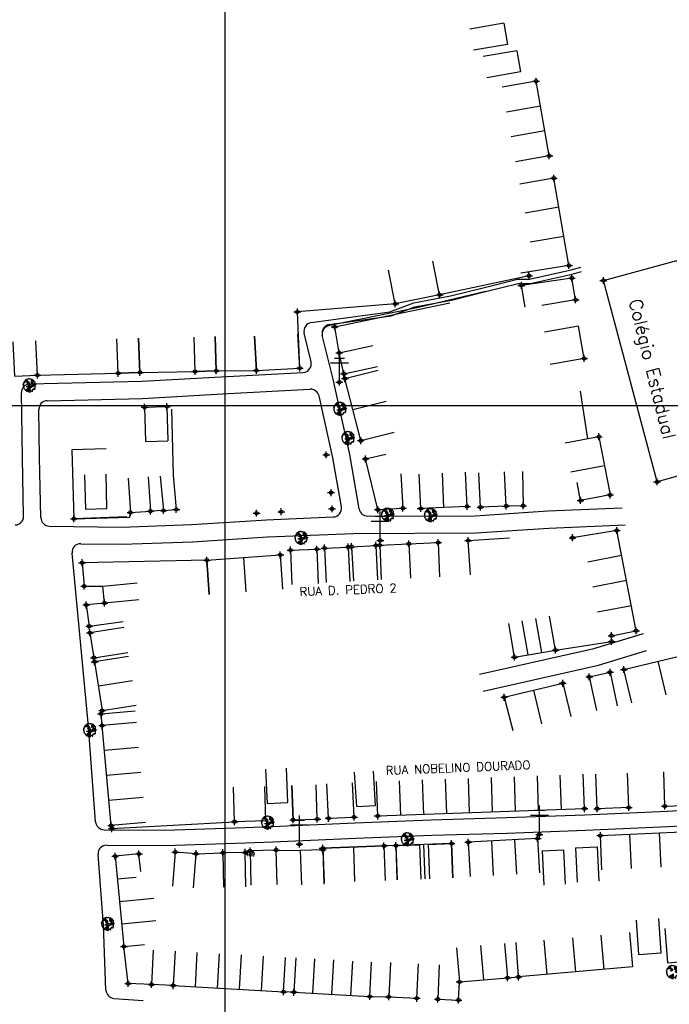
# Model space of a CAD drawing. Extents: x 539028 to 544996, y 8596245 to 8601028.
# Tile 11 of 43: x 541398 to 541549, y 8598224 to 8598453. Entities that reach past the tile are written whole.
import ezdxf
from ezdxf.enums import TextEntityAlignment as Align
from ezdxf.lldxf.tags import DXFTag

# ---------------------------------------------------------------- set-up
doc = ezdxf.new("R2010")
doc.units = 0
doc.header["$MEASUREMENT"] = 0
doc.header["$PDMODE"] = 34
doc.header["$PDSIZE"] = 0.8
for name, color, linetype in [('ALVENARIA', 7, 'Continuous'), ('ARVORE', 100, 'Continuous'), ('CASA', 2, 'Continuous'), ('CERCA', 9, 'CERCA_LINE'), ('ESTRADA_BARRO', 7, 'DASHED'), ('MALHA', 9, 'Continuous'), ('POSTE', 7, 'Continuous'), ('TEXTO', 2, 'Continuous'), ('TXT_NRUA', 2, 'Continuous')]:
    doc.layers.add(name, color=color, linetype=linetype)
doc.styles.add('GEOSIS', font='ROMANS.SHX')
doc.styles.get("Standard").update_dxf_attribs({"font": 'romans.shx'})
doc.linetypes.add('CERCA_LINE', pattern='A,0.5,-0.2,["X",Standard,S=0.1,R=0,X=-0.1,Y=-0.05],-0.25', length=0.95)
tags = doc.linetypes.add('DASHED', pattern=[0.75, 0.5, -0.25]).pattern_tags.tags
tags[6:7] = [DXFTag(74, 4), DXFTag(75, 0), DXFTag(340, '0'), DXFTag(46, 1.0), DXFTag(50, 0.0), DXFTag(44, 0.0), DXFTag(45, 0.0)]
tags[4:5] = [DXFTag(74, 4), DXFTag(75, 0), DXFTag(340, '0'), DXFTag(46, 1.0), DXFTag(50, 0.0), DXFTag(44, 0.0), DXFTag(45, 0.0)]

# ---------------------------------------------------------------- blocks, each defined once
blk = doc.blocks.new('C')
at = {"layer": 'CASA'}
blk.add_lwpolyline([(0, 0), (0, 8)], dxfattribs=at)
blk = doc.blocks.new('A$C51AD7E87')
at = {"layer": 'CASA'}
for points in [[(0, 8), (5, 8)], [(0, 8), (0, 0)], [(5, 8), (5, 0)]]:
    blk.add_lwpolyline(points, dxfattribs=at)
blk = doc.blocks.new('A$C094F77C8')
at = {"layer": 'POSTE'}
for p, q in [((1.17, 7), (4.08, 7)), ((2.62, 0), (2.62, 8.4)), ((0, 5.6), (5.25, 5.6))]:
    blk.add_line(p, q, dxfattribs=at)
blk = doc.blocks.new('A$C34DC2D19')
at = {"layer": 'POSTE', "xscale": 0.8, "yscale": 0.8, "zscale": 0.8}
blk.add_blockref('A$C094F77C8', (0, 0, 340.37), dxfattribs=at)
blk = doc.blocks.new('ARVORE6')
for points in [[(-1.78, 2.18), (-1.87, 2.12), (-1.86, 2.06), (-1.96, 2), (-2.05, 1.97), (-2.08, 1.89), (-2.06, 1.79), (-2.1, 1.68), (-2.19, 1.63), (-2.27, 1.6), (-2.33, 1.57), (-2.45, 1.36), (-2.33, 1.3), (-2.23, 1.35), (-2.22, 1.26), (-2.33, 1.2), (-2.41, 1.18), (-2.5, 1.15), (-2.45, 1.07), (-2.41, 1.02), (-2.44, 0.93), (-2.62, 0.85), (-2.67, 0.79), (-2.68, 0.7), (-2.63, 0.68), (-2.63, 0.68), (-2.72, 0.62), (-2.77, 0.64), (-2.8, 0.64), (-2.76, 0.56), (-2.6, 0.57), (-2.52, 0.53), (-2.52, 0.45), (-2.55, 0.3), (-2.67, 0.25), (-2.67, 0.14), (-2.62, 0.04), (-2.54, -0.02), (-2.64, -0.1), (-2.71, -0.18), (-2.55, -0.26), (-2.51, -0.35), (-2.52, -0.52), (-2.56, -0.64), (-2.47, -0.83), (-2.4, -0.89), (-2.4, -0.98), (-2.37, -1.12), (-2.27, -1.33), (-2.13, -1.49), (-2.01, -1.61), (-1.91, -1.6), (-1.82, -1.73), (-1.82, -1.97), (-1.67, -2.08), (-1.49, -2.07), (-1.39, -2.11), (-1.32, -2.23), (-1.16, -2.42), (-0.93, -2.41), (-0.86, -2.4), (-0.72, -2.42), (-0.63, -2.56), (-0.57, -2.61), (-0.47, -2.6), (-0.42, -2.64), (-0.31, -2.66), (-0.21, -2.67), (-0.05, -2.69), (0.08, -2.72), (0.33, -2.98), (0.41, -2.85), (0.29, -2.74), (0.37, -2.7), (0.37, -2.57), (0.35, -2.45), (0.49, -2.41), (0.48, -2.27), (0.55, -2.2), (0.71, -2.27), (0.86, -2.29), (0.93, -2.24), (1.05, -2.42), (1.2, -2.34), (1.2, -2.58), (1.34, -2.57), (1.43, -2.44), (1.51, -2.34), (1.36, -2.24), (1.43, -2.14), (1.39, -2.09), (1.47, -2.01), (1.5, -1.96), (1.43, -1.84), (1.5, -1.8), (1.6, -1.74), (1.69, -1.67), (1.78, -1.64), (1.8, -1.74), (1.86, -1.66), (1.81, -1.55), (1.82, -1.42), (1.99, -1.37), (2.13, -1.42), (2.06, -1.53), (2.22, -1.64), (2.33, -1.61), (2.46, -1.55), (2.59, -1.56), (2.55, -1.46), (2.48, -1.32), (2.56, -1.2), (2.63, -1.06), (2.62, -0.92), (2.62, -0.78), (2.67, -0.66), (2.68, -0.46), (2.57, -0.39), (2.51, -0.26), (2.59, -0.13), (2.7, -0.02), (2.83, 0.11), (2.96, 0.28), (2.92, 0.43), (2.91, 0.44), (2.81, 0.32), (2.7, 0.39), (2.73, 0.48), (2.68, 0.53), (2.6, 0.48), (2.4, 0.45), (2.42, 0.58), (2.5, 0.64), (2.48, 0.76), (2.34, 0.89), (2.54, 0.99), (2.59, 1.1), (2.57, 1.23), (2.55, 1.36), (2.62, 1.47), (2.63, 1.57), (2.5, 1.63), (2.35, 1.59), (2.24, 1.71), (2.23, 1.89), (2.21, 1.98), (2.15, 2.13), (1.92, 2.14), (1.79, 2.22), (1.77, 2.29), (1.73, 2.39), (1.69, 2.5), (1.51, 2.62), (1.35, 2.59), (1.28, 2.53), (1.19, 2.58), (1.11, 2.69), (0.99, 2.74), (0.84, 2.66), (0.73, 2.81), (0.32, 2.98), (0.23, 2.85), (0.07, 2.78), (-0.06, 2.82), (-0.27, 2.96), (-0.48, 3), (-0.62, 2.87), (-0.7, 2.78), (-0.82, 2.74), (-0.98, 2.81), (-1.11, 2.78), (-1.2, 2.57), (-1.42, 2.56), (-1.58, 2.52), (-1.57, 2.41), (-1.77, 2.34), (-1.73, 2.23), (-1.75, 2.2)], [(-0.88, 2.44), (-0.95, 2.35), (-0.87, 2.29), (-0.92, 2.24), (-0.88, 2.15), (-0.78, 2.14), (-0.74, 2.15), (-0.67, 2.08), (-0.7, 2.02), (-0.8, 1.98), (-0.92, 1.89), (-0.95, 1.77), (-0.81, 1.75), (-0.7, 1.77), (-0.59, 1.82), (-0.46, 1.77), (-0.51, 1.71), (-0.49, 1.63), (-0.34, 1.66), (-0.27, 1.68), (-0.09, 1.52), (-0.27, 1.42), (-0.32, 1.37), (-0.18, 1.25), (0, 1.26), (0.14, 1.15), (0.04, 1.02), (-0.03, 0.86), (-0.02, 0.8), (-0.17, 0.76), (-0.27, 0.72), (-0.29, 0.58), (-0.48, 0.53), (-0.51, 0.64), (-0.48, 0.74), (-0.6, 0.74), (-0.74, 0.68), (-0.83, 0.62), (-0.91, 0.65), (-0.75, 0.84), (-0.75, 0.9), (-0.78, 0.97), (-0.71, 1.09), (-0.8, 1.19), (-0.68, 1.38), (-0.8, 1.61), (-0.8, 1.69), (-0.88, 1.7), (-0.97, 1.64), (-1.06, 1.59), (-1.12, 1.63), (-1.14, 1.67), (-1.32, 1.64), (-1.38, 1.57), (-1.51, 1.46), (-1.51, 1.46), (-1.56, 1.55), (-1.56, 1.63), (-1.61, 1.7), (-1.56, 1.82), (-1.53, 1.91), (-1.43, 1.98), (-1.4, 2.07), (-1.26, 2.08), (-1.21, 2.2), (-1.1, 2.21), (-0.99, 2.32), (-0.95, 2.39)], [(-0.91, 1.69), (-1.13, 1.76), (-1.24, 2.14), (-1.27, 2.14), (-1.18, 1.78), (-1.57, 1.66), (-1.57, 1.63), (-1.12, 1.73), (-0.99, 1.67)], [(-1.27, 1.75), (-1.25, 1.72), (-1.3, 1.74)], [(-1.06, 1.74), (-1.06, 1.72), (-1.01, 1.73)], [(0, 0.91), (-0.4, 1.34), (-0.4, 1.68), (-0.44, 1.68), (-0.45, 1.4), (-0.8, 1.64), (-0.81, 1.61), (-0.48, 1.35), (-0.18, 0.98), (-0.75, 0.89), (-0.75, 0.86), (-0.15, 0.91), (-0.07, 0.81)], [(-0.49, 0.94), (-0.49, 0.89), (-0.53, 0.92)], [(-0.51, 1.38), (-0.49, 1.43)], [(-0.35, 1.21), (-0.32, 1.26), (-0.39, 1.24)], [(-0.22, 1), (-0.25, 0.91), (-0.29, 0.97), (-0.29, 0.92)], [(-0.23, 1.06), (-0.18, 1.12), (-0.27, 1.1)], [(-0.09, 0.88), (-0.05, 0.95), (-0.13, 0.9), (-0.09, 0.99)], [(1.21, 2.06), (1.32, 1.92), (1.4, 1.99), (1.43, 2.02), (1.55, 2.02), (1.51, 1.88), (1.59, 1.85), (1.69, 1.84), (1.75, 1.77), (1.61, 1.68), (1.7, 1.6), (1.85, 1.57), (1.72, 1.47), (1.62, 1.45), (1.48, 1.42), (1.48, 1.18), (1.36, 1.16), (1.19, 1.3), (1.2, 1.31), (1.09, 1.3), (1.07, 1.23), (0.97, 1.25), (0.92, 1.33), (1.11, 1.55), (1.06, 1.66), (1.03, 1.75), (0.96, 1.81), (0.99, 1.96), (0.83, 2.05), (0.94, 2.19), (0.97, 2.22), (1.05, 2.28), (1.1, 2.22), (1.25, 2.06), (1.28, 2.03)], [(1.17, 1.62), (1.07, 1.45), (1.49, 1.26), (1.49, 1.24), (1.03, 1.41), (0.94, 1.3)], [(1.07, 1.61), (1.51, 1.9), (1.55, 1.88), (1.16, 1.57)], [(1.11, 1.63), (1.17, 1.6), (1.14, 1.67), (1.22, 1.64), (1.22, 1.69)], [(1.17, 1.41), (1.13, 1.38), (1.18, 1.41), (1.18, 1.35)], [(1.35, 0.46), (1.31, 0.36), (1.17, 0.31), (1.19, 0.12), (1.23, 0.12), (1.35, 0.12), (1.61, 0.22), (1.69, 0.16), (1.65, 0.07), (1.7, -0.02), (1.84, -0.09), (1.93, -0.07), (2.01, -0.17), (2.19, -0.18), (2.26, -0.21), (2.39, -0.13), (2.33, 0.05), (2.47, 0.12), (2.51, 0.31), (2.33, 0.5), (2.42, 0.64), (2.36, 0.77), (2.27, 0.83), (2.12, 0.82), (2.02, 0.94), (1.83, 0.86), (1.8, 0.82), (1.62, 0.74), (1.48, 0.64), (1.48, 0.48), (1.33, 0.48), (1.32, 0.31)], [(1.34, 1.8), (1.41, 1.76), (1.41, 1.82)], [(1.38, 0.16), (1.81, 0.34), (1.96, 0.66), (1.97, 0.94), (1.97, 0.62), (1.88, 0.35), (2.44, 0.3), (1.88, 0.29), (1.7, 0.18)], [(1.47, 0.19), (1.51, 0.17), (1.52, 0.22), (1.55, 0.21), (1.61, 0.25), (1.71, 0.21)], [(1.78, 0.32), (1.84, 0.28), (1.77, 0.29)], [(1.88, 0.47), (1.93, 0.45), (1.88, 0.43), (1.91, 0.4), (1.85, 0.38)], [(1.98, 0.34), (1.98, 0.28), (2.02, 0.34)], [(0.19, -1.76), (0.02, -1.82), (0.05, -1.9), (0, -1.95), (-0.03, -1.97), (-0.07, -2.06), (-0.05, -2.11), (-0.03, -2.18), (-0.17, -2.19), (-0.25, -2.1), (-0.38, -2.11), (-0.49, -2.16), (-0.53, -2.05), (-0.56, -2.02), (-0.66, -1.97), (-0.77, -2.06), (-0.84, -2.13), (-1.03, -2.13), (-1.06, -2.11), (-1.07, -2.02), (-1.11, -1.99), (-1.25, -1.88), (-1.09, -1.77), (-1, -1.63), (-1.02, -1.52), (-0.91, -1.45), (-0.76, -1.31), (-0.7, -1.28), (-0.54, -1.31), (-0.45, -1.44), (-0.34, -1.39), (-0.2, -1.28), (0, -1.15), (-0.09, -0.96), (0.07, -0.87), (0.11, -0.89), (0.41, -1.08), (0.32, -1.14), (0.26, -1.19), (0.28, -1.24), (0.43, -1.31), (0.32, -1.38), (0.37, -1.96), (0.39, -2), (0.31, -1.87), (0.43, -1.76), (0.43, -1.68), (0.36, -1.63), (0.21, -1.68), (0.12, -1.73)], [(-0.77, -1.87), (-1.1, -2.03), (-0.78, -1.91), (-0.7, -2.04), (-0.73, -1.88)], [(-0.19, -1.31), (-0.25, -1.56), (-0.84, -1.91), (-0.27, -1.66), (-0.33, -2.11), (-0.26, -2.1), (-0.05, -1.15)], [(-0.27, -1.58), (-0.28, -1.66), (-0.33, -1.61), (-0.35, -1.67), (-0.39, -1.65), (-0.41, -1.68)], [(-0.29, -1.96), (-0.24, -1.98), (-0.31, -2.01)], [(-0.27, -1.74), (-0.21, -1.78), (-0.29, -1.83)], [(-0.21, -1.55), (-0.16, -1.58), (-0.24, -1.57)], [(-0.18, -1.24), (-0.1, -1.25), (-0.18, -1.29), (-0.1, -1.33), (-0.18, -1.35), (-0.1, -1.41)]]:
    blk.add_lwpolyline(points)

msp = doc.modelspace()

# ---------------------------------------------------------------- linework, layer by layer
at = {"layer": 'ALVENARIA'}
for points, elevation in [([(541488.283, 8598330.91), (541495.102, 8598331.201)], 687.855), ([(541495.102, 8598331.201), (541495.443, 8598323.208)], 687.822)]:
    msp.add_lwpolyline(points, dxfattribs=dict(at, elevation=elevation))
msp.add_point((541495.102, 8598331.201, 687.822), dxfattribs=at)
msp.add_point((541495.102, 8598331.201, 687.822), dxfattribs=at)
at = {"layer": 'ARVORE'}
for p in [(541400.072, 8598367.564, 687.847), (541400.072, 8598367.564, 687.847), (541472.314, 8598362.115, 688.552), (541472.314, 8598362.115, 688.552), (541474.213, 8598355.317, 688.348), (541474.213, 8598355.317, 688.348), (541483.428, 8598337.486, 688.004), (541483.428, 8598337.486, 688.004), (541493.401, 8598337.367, 687.871), (541493.401, 8598337.367, 687.871), (541463.292, 8598332.068, 687.891), (541463.292, 8598332.068, 687.891), (541414.122, 8598287.349, 689.808), (541414.122, 8598287.349, 689.808), (541455.5, 8598265.829, 690.894), (541455.5, 8598265.829, 690.894), (541488.031, 8598261.934, 691.654), (541488.031, 8598261.934, 691.654), (541418.294, 8598242.243, 691.235)]:
    msp.add_point(p, dxfattribs=at)
at = {"layer": 'CASA'}
for p, q in [((541525.544, 8598395.681, 686.99), (541514.358, 8598393.869, 686.99)), ((541426.813, 8598362.719, 688.075), (541432.026, 8598362.847, 688.075)), ((541427.009, 8598354.722, 688.075), (541432.221, 8598354.849, 688.075)), ((541423.085, 8598304.69, 689.491), (541415.179, 8598303.463, 689.491)), ((541415.179, 8598303.463, 689.491), (541416.941, 8598292.112, 689.491)), ((541423.966, 8598299.014, 689.736), (541416.06, 8598297.788, 689.736)), ((541416.941, 8598292.112, 689.491), (541424.846, 8598293.339, 689.491)), ((541419.038, 8598265.334, 691.371), (541416.934, 8598288.614, 691.371)), ((541427.006, 8598266.054, 691.371), (541419.038, 8598265.334, 691.371)), ((541468.261, 8598260.061, 691.268), (541468.251, 8598259.709, 691.268)), ((541482.503, 8598260.595, 691.268), (541468.261, 8598260.061, 691.268)), ((541475.382, 8598260.328, 691.268), (541475.681, 8598252.334, 691.268)), ((541485.297, 8598260.675, 691.268), (541482.503, 8598260.595, 691.268)), ((541482.503, 8598260.595, 691.268), (541482.802, 8598252.6, 691.268)), ((541498.227, 8598261.17, 691.268), (541485.297, 8598260.675, 691.268)), ((541485.297, 8598260.675, 691.268), (541485.528, 8598252.679, 691.268)), ((541492.067, 8598252.928, 691.268), (541491.762, 8598260.922, 691.268)), ((541498.533, 8598253.175, 691.268), (541498.227, 8598261.17, 691.268)), ((541425.499, 8598258.748, 691.342), (541419.984, 8598258.193, 691.342)), ((541419.984, 8598258.193, 691.342), (541422.016, 8598237.211, 691.342)), ((541425.912, 8598254.647, 691.342), (541425.499, 8598258.748, 691.342)), ((541539.601, 8598240.424, 692.722), (541540.305, 8598232.455, 692.722)), ((541547.829, 8598241.386, 693.225), (541548.461, 8598233.411, 693.225)), ((541422.016, 8598237.211, 691.342), (541426.807, 8598237.641, 691.342)), ((541433.949, 8598236.093, 691.735), (541433.503, 8598228.105, 691.735)), ((541459.169, 8598226.673, 691.735), (541459.615, 8598234.66, 691.735)), ((541462, 8598234.545, 692.011), (541461.562, 8598226.557, 692.011)), ((541479.197, 8598225.59, 692.011), (541479.635, 8598233.578, 692.011)), ((541540.305, 8598232.455, 692.722), (541513.803, 8598230.115, 692.722)), ((541548.461, 8598233.411, 693.225), (541562, 8598234.484, 693.225)), ((541433.503, 8598228.105, 691.735), (541459.169, 8598226.673, 691.735)), ((541461.562, 8598226.557, 692.011), (541479.197, 8598225.59, 692.011))]:
    msp.add_line(p, q, dxfattribs=at)
for points, elevation in [([(541520.97, 8598421.201), (541517.887, 8598438.582)], 686.783), ([(541525.544, 8598395.681), (541522.022, 8598416.007)], 686.99), ([(541495.451, 8598388.854), (541493.864, 8598396.695)], 687.042), ([(541563.053, 8598350.08), (541546.04, 8598345.328), (541533.538, 8598392.21), (541550.63, 8598396.888), (541563.053, 8598350.08)], 687.455), ([(541485.134, 8598386.765), (541483.547, 8598394.606)], 687.042), ([(541526.214, 8598392.768), (541514.479, 8598391.058)], 686.958), ([(541527.082, 8598387.687), (541526.214, 8598392.768)], 687.016), ([(541515.347, 8598385.977), (541514.479, 8598391.058)], 686.958), ([(541495.451, 8598388.854), (541485.134, 8598386.765)], 687.042), ([(541527.082, 8598387.687), (541519.197, 8598386.339)], 687.016), ([(541462.899, 8598371.806), (541462.362, 8598384.875)], 688.09), ([(541527.753, 8598381.549), (541519.875, 8598380.157)], 687.465), ([(541529.075, 8598374.068), (541527.753, 8598381.549)], 687.465), ([(541443.259, 8598379.166), (541443.505, 8598371.17), (541438.562, 8598371.017), (541438.315, 8598379.014)], 688.03), ([(541438.562, 8598371.017), (541438.315, 8598379.014)], 687.989), ([(541443.505, 8598371.17), (541443.259, 8598379.166)], 687.989), ([(541452.382, 8598379.251), (541452.813, 8598371.262), (541462.899, 8598371.806), (541462.469, 8598379.795)], 688.17), ([(541452.813, 8598371.262), (541452.382, 8598379.251)], 688.09), ([(541396.172, 8598377.906), (541396.565, 8598369.916), (541401.89, 8598370.178), (541401.496, 8598378.168)], 687.909), ([(541425.406, 8598378.806), (541425.737, 8598370.813), (541420.678, 8598370.604), (541420.347, 8598378.597)], 687.884), ([(541420.678, 8598370.604), (541420.347, 8598378.597)], 687.842), ([(541425.737, 8598370.813), (541425.406, 8598378.806)], 687.842), ([(541472.095, 8598375.342), (541479.907, 8598377.062)], 688.021), ([(541473.162, 8598370.496), (541472.095, 8598375.342)], 688.182), ([(541473.162, 8598370.496), (541480.975, 8598372.217)], 688.182), ([(541529.075, 8598374.068), (541521.197, 8598372.675)], 687.465), ([(541420.678, 8598370.604), (541425.737, 8598370.813)], 687.842), ([(541438.562, 8598371.017), (541443.505, 8598371.17)], 687.989), ([(541452.813, 8598371.262), (541462.899, 8598371.806)], 688.09), ([(541473.42, 8598369.361), (541481.17, 8598371.347)], 688.347), ([(541477.12, 8598354.925), (541473.42, 8598369.361)], 688.445), ([(541475.27, 8598362.143), (541483.02, 8598364.129)], 688.445), ([(541426.813, 8598362.719), (541432.026, 8598362.847)], 688.075), ([(541426.813, 8598362.719), (541427.009, 8598354.722)], 688.075), ([(541432.026, 8598362.847), (541432.221, 8598354.849)], 688.075), ([(541477.12, 8598354.925), (541484.869, 8598356.911)], 688.445), ([(541532.501, 8598355.845), (541524.643, 8598354.344)], 687.646), ([(541532.501, 8598355.845), (541535.092, 8598342.288)], 687.646), ([(541478.21, 8598350.671), (541482.931, 8598351.787)], 687.911), ([(541481.08, 8598338.871), (541478.21, 8598350.671)], 687.911), ([(541433.437, 8598346.901), (541434.184, 8598338.936)], 687.986), ([(541486.434, 8598347.202), (541486.907, 8598339.216)], 687.911), ([(541491.055, 8598339.147), (541490.695, 8598347.139)], 687.814), ([(541496.446, 8598339.39), (541496.086, 8598347.382)], 687.912), ([(541501.838, 8598339.633), (541501.478, 8598347.625)], 687.912), ([(541504.962, 8598339.443), (541504.607, 8598347.435)], 688.083), ([(541510.936, 8598339.708), (541510.581, 8598347.7)], 688.083), ([(541533.796, 8598349.067), (541525.939, 8598347.565)], 687.646), ([(541422.997, 8598346.189), (541423.527, 8598338.207)], 688.367), ([(541427.628, 8598346.496), (541428.158, 8598338.514)], 688.367), ([(541430.463, 8598346.622), (541431.21, 8598338.657)], 687.986), ([(541535.092, 8598342.288), (541528.236, 8598341.004), (541527.456, 8598345.206)], 687.633), ([(541423.527, 8598338.207), (541428.158, 8598338.514)], 688.367), ([(541431.21, 8598338.657), (541434.184, 8598338.936)], 687.986), ([(541481.08, 8598338.871), (541486.907, 8598339.216)], 687.911), ([(541501.838, 8598339.633), (541491.055, 8598339.147)], 687.912), ([(541510.936, 8598339.708), (541504.962, 8598339.443)], 688.083), ([(541536.657, 8598334.022), (541526.357, 8598332.345)], 687.841), ([(541541.179, 8598310.679), (541536.657, 8598334.022)], 687.972), ([(541481.507, 8598330.586), (541488.283, 8598330.91)], 687.855), ([(541488.283, 8598330.91), (541488.665, 8598322.919)], 687.855), ([(541460.776, 8598329.463), (541466.915, 8598329.676)], 687.92), ([(541460.776, 8598329.463), (541461.053, 8598321.468)], 687.92), ([(541466.915, 8598329.676), (541467.192, 8598321.681)], 687.92), ([(541468.684, 8598329.922), (541474.176, 8598330.164)], 687.913), ([(541468.684, 8598329.922), (541469.036, 8598321.929)], 687.913), ([(541474.176, 8598330.164), (541474.528, 8598322.172)], 687.832), ([(541474.958, 8598330.252), (541480.616, 8598330.549)], 687.816), ([(541474.958, 8598330.252), (541475.377, 8598322.263)], 687.816), ([(541480.616, 8598330.549), (541481.034, 8598322.559)], 687.816), ([(541481.507, 8598330.586), (541481.889, 8598322.595)], 687.855), ([(541441.847, 8598319.145), (541441.291, 8598327.125), (541458.371, 8598328.316), (541458.927, 8598320.335)], 688.039), ([(541441.291, 8598327.125), (541458.371, 8598328.316)], 688.039), ([(541441.291, 8598327.125), (541441.847, 8598319.145)], 688.039), ([(541449.831, 8598327.72), (541450.387, 8598319.74)], 688.039), ([(541458.371, 8598328.316), (541458.927, 8598320.335)], 687.981), ([(541425.461, 8598317.914), (541417.498, 8598317.142), (541417.119, 8598321.053), (541425.082, 8598321.824)], 688.927), ([(541417.498, 8598317.142), (541413.249, 8598316.697), (541413.924, 8598311.746), (541421.851, 8598312.827)], 688.927), ([(541522.402, 8598306.179), (541521.034, 8598314.062)], 688.054), ([(541422.016, 8598311.454), (541414.111, 8598310.225), (541415.014, 8598304.416), (541422.919, 8598305.645)], 689.187), ([(541535.428, 8598309.536), (541541.179, 8598310.679)], 688.054), ([(541538.337, 8598301.68), (541570.281, 8598309.311)], 688.253), ([(541512.88, 8598304.527), (541522.402, 8598306.179)], 688.079), ([(541530.274, 8598299.969), (541535.091, 8598301.014)], 688.208), ([(541535.091, 8598301.014), (541536.786, 8598293.195)], 688.208), ([(541530.274, 8598299.969), (541531.969, 8598292.151)], 688.208), ([(541510.451, 8598295.205), (541524.093, 8598298.471)], 688.296), ([(541517.272, 8598296.838), (541519.134, 8598289.058)], 688.296), ([(541524.093, 8598298.471), (541525.955, 8598290.691)], 688.296), ([(541510.451, 8598295.205), (541512.46, 8598287.462)], 688.296), ([(541424.9, 8598289.347), (541416.934, 8598288.614), (541416.684, 8598291.328), (541424.651, 8598292.061)], 689.87), ([(541532.1, 8598269.276), (541531.809, 8598277.271)], 691.76), ([(541539.451, 8598269.544), (541539.16, 8598277.539)], 691.76), ([(541547.844, 8598269.88), (541547.579, 8598277.875)], 692.07), ([(541454.737, 8598274.471), (541454.981, 8598266.475), (541447.742, 8598266.253), (541447.497, 8598274.249)], 690.955), ([(541461.1, 8598274.676), (541461.367, 8598266.68), (541466.99, 8598266.868), (541466.723, 8598274.864)], 691.098), ([(541461.367, 8598266.68), (541461.1, 8598274.676)], 691.033), ([(541466.99, 8598266.868), (541466.723, 8598274.864)], 691.033), ([(541469.616, 8598267.04), (541469.223, 8598275.03)], 691.128), ([(541475.553, 8598267.332), (541475.16, 8598275.322)], 691.092), ([(541481.056, 8598267.577), (541529.159, 8598269.294)], 691.392), ([(541539.451, 8598269.544), (541532.1, 8598269.276)], 691.76), ([(541547.844, 8598269.88), (541560.987, 8598270.315)], 692.07), ([(541461.367, 8598266.68), (541466.99, 8598266.868)], 691.033), ([(541469.616, 8598267.04), (541475.553, 8598267.332)], 691.128), ([(541518.244, 8598262.333), (541502.121, 8598261.446)], 691.727), ([(541532.847, 8598263.005), (541553.505, 8598263.969)], 692.145), ([(541468.261, 8598260.061), (541482.503, 8598260.595)], 691.268), ([(541468.261, 8598260.061), (541468.56, 8598252.067)], 691.268), ([(541475.382, 8598260.328), (541475.681, 8598252.334)], 691.268), ([(541482.503, 8598260.595), (541482.802, 8598252.6)], 691.268), ([(541485.297, 8598260.675), (541490.763, 8598260.884)], 692.178), ([(541485.297, 8598260.675), (541485.602, 8598252.681)], 692.178), ([(541490.763, 8598260.884), (541491.068, 8598252.89)], 692.178), ([(541492.761, 8598260.961), (541498.227, 8598261.17)], 692.178), ([(541492.761, 8598260.961), (541493.067, 8598252.966)], 692.178), ([(541498.227, 8598261.17), (541498.533, 8598253.175)], 691.605), ([(541438.165, 8598250.831), (541438.791, 8598258.806), (541433.951, 8598259.186), (541433.325, 8598251.211)], 691.997), ([(541450.347, 8598251.094), (541450.227, 8598259.093), (541445.032, 8598259.016), (541445.151, 8598251.016)], 691.554), ([(541457.646, 8598251.654), (541457.417, 8598259.651), (541451.34, 8598259.477), (541451.569, 8598251.48)], 691.218), ([(541420.492, 8598252.947), (541424.846, 8598253.369)], 691.342), ([(541428.813, 8598236.343), (541428.447, 8598228.352), (541423.03, 8598228.6), (541422.016, 8598237.211)], 691.341), ([(541499.378, 8598236.923), (541500.076, 8598228.953)], 692.39), ([(541504.972, 8598237.413), (541505.67, 8598229.443)], 692.39), ([(541510.565, 8598237.903), (541511.263, 8598229.933), (541513.803, 8598230.115), (541513.23, 8598238.095)], 692.39), ([(541484.03, 8598233.489), (541483.603, 8598225.5), (541490.131, 8598225.152), (541490.558, 8598233.14)], 692.046), ([(541495.356, 8598232.94), (541495.03, 8598224.946), (541499.832, 8598224.751), (541500.076, 8598228.953)], 692.059), ([(541500.076, 8598228.953), (541511.263, 8598229.933)], 692.059), ([(541461.562, 8598226.557), (541459.169, 8598226.673)], 691.676), ([(541479.197, 8598225.59), (541483.603, 8598225.5)], 692.011)]:
    msp.add_lwpolyline(points, dxfattribs=dict(at, elevation=elevation))
for points in [[(541412.859, 8598346.99), (541413.045, 8598338.992), (541418.038, 8598339.108), (541417.852, 8598347.106)], [(541454.957, 8598278.48), (541455.297, 8598270.487), (541460.138, 8598270.693), (541459.798, 8598278.685)], [(541476.155, 8598269.763), (541475.673, 8598277.749)], [(541480.556, 8598270.029), (541480.074, 8598278.014)], [(541476.155, 8598269.763), (541480.556, 8598270.029)], [(541527.09, 8598260.137), (541532.085, 8598260.364)], [(541527.09, 8598260.137), (541527.454, 8598252.145)], [(541532.085, 8598260.364), (541532.449, 8598252.372)], [(541468.251, 8598259.709), (541463.004, 8598259.512), (541463.303, 8598251.518)], [(541468.251, 8598259.709), (541468.551, 8598251.714)], [(541519.298, 8598259.479), (541524.293, 8598259.706)], [(541519.298, 8598259.479), (541519.661, 8598251.487)], [(541524.293, 8598259.706), (541524.656, 8598251.714)], [(541541.169, 8598243.329), (541541.723, 8598235.348), (541547.02, 8598235.717), (541546.465, 8598243.697)]]:
    msp.add_lwpolyline(points, dxfattribs=at)
for p in [(541517.887, 8598438.582, 686.634), (541517.887, 8598438.582, 686.634), (541520.97, 8598421.201, 686.783), (541520.97, 8598421.201, 686.783), (541522.022, 8598416.007, 686.894), (541522.022, 8598416.007, 686.894), (541525.544, 8598395.681, 686.99), (541525.544, 8598395.681, 686.99), (541526.214, 8598392.768, 686.958), (541526.214, 8598392.768, 686.958), (541533.538, 8598392.21, 687.185), (541533.538, 8598392.21, 687.185), (541514.479, 8598391.058, 687.015), (541514.479, 8598391.058, 687.015), (541495.451, 8598388.854, 687.34), (541495.451, 8598388.854, 687.34), (541527.082, 8598387.687, 687.016), (541527.082, 8598387.687, 687.016), (541485.134, 8598386.765, 687.298), (541485.134, 8598386.765, 687.298), (541462.362, 8598384.875, 688.348), (541462.362, 8598384.875, 688.348), (541472.095, 8598375.342, 688.021), (541472.095, 8598375.342, 688.021), (541529.075, 8598374.068, 687.465), (541529.075, 8598374.068, 687.465), (541452.813, 8598371.262, 688.09), (541452.813, 8598371.262, 688.09), (541462.899, 8598371.806, 688.17), (541462.899, 8598371.806, 688.17), (541401.89, 8598370.178, 687.909), (541401.89, 8598370.178, 687.909), (541420.678, 8598370.604, 687.842), (541420.678, 8598370.604, 687.842), (541425.737, 8598370.813, 687.884), (541425.737, 8598370.813, 687.884), (541438.562, 8598371.017, 687.989), (541438.562, 8598371.017, 687.989), (541443.505, 8598371.17, 688.03), (541443.505, 8598371.17, 688.03), (541473.162, 8598370.496, 688.182), (541473.162, 8598370.496, 688.182), (541473.42, 8598369.361, 688.347), (541473.42, 8598369.361, 688.347), (541426.813, 8598362.719, 688.075), (541426.813, 8598362.719, 688.075), (541432.026, 8598362.847, 688.207), (541432.026, 8598362.847, 688.207), (541532.501, 8598355.845, 687.646), (541532.501, 8598355.845, 687.646), (541477.12, 8598354.925, 688.445), (541477.12, 8598354.925, 688.445), (541478.21, 8598350.671, 688.267), (541478.21, 8598350.671, 688.267), (541546.04, 8598345.328, 687.791), (541546.04, 8598345.328, 687.791), (541470.198, 8598342.824, 688.115), (541470.198, 8598342.824, 688.115), (541535.092, 8598342.288, 687.633), (541535.092, 8598342.288, 687.633), (541486.907, 8598339.216, 687.934), (541486.907, 8598339.216, 687.934), (541501.838, 8598339.633, 687.912), (541501.838, 8598339.633, 687.912), (541504.962, 8598339.443, 688.102), (541504.962, 8598339.443, 688.102), (541510.936, 8598339.708, 688.083), (541510.936, 8598339.708, 688.083), (541528.236, 8598341.004, 687.702), (541528.236, 8598341.004, 687.702), (541423.527, 8598338.207, 688.367), (541423.527, 8598338.207, 688.367), (541428.158, 8598338.514, 688.354), (541428.158, 8598338.514, 688.354), (541431.21, 8598338.657, 687.986), (541431.21, 8598338.657, 687.986), (541434.184, 8598338.936, 687.981), (541434.184, 8598338.936, 687.981), (541452.878, 8598338.042, 687.918), (541452.878, 8598338.042, 687.918), (541458.613, 8598338.385, 688.105), (541458.613, 8598338.385, 688.105), (541470.419, 8598339.051, 687.906), (541470.419, 8598339.051, 687.906), (541481.08, 8598338.871, 687.911), (541481.08, 8598338.871, 687.911), (541491.055, 8598339.147, 687.814), (541491.055, 8598339.147, 687.814), (541526.357, 8598332.345, 688.009), (541526.357, 8598332.345, 688.009), (541536.657, 8598334.022, 687.841), (541536.657, 8598334.022, 687.841), (541474.176, 8598330.164, 687.832), (541474.176, 8598330.164, 687.832), (541474.958, 8598330.252, 687.816), (541474.958, 8598330.252, 687.816), (541480.616, 8598330.549, 687.822), (541480.616, 8598330.549, 687.822), (541481.507, 8598330.586, 687.855), (541481.507, 8598330.586, 687.855), (541488.283, 8598330.91, 687.89), (541488.283, 8598330.91, 687.89), (541458.371, 8598328.316, 687.981), (541458.371, 8598328.316, 687.981), (541460.776, 8598329.463, 687.92), (541460.776, 8598329.463, 687.92), (541466.915, 8598329.676, 687.966), (541466.915, 8598329.676, 687.966), (541468.684, 8598329.922, 687.913), (541468.684, 8598329.922, 687.913), (541441.291, 8598327.125, 688.039), (541441.291, 8598327.125, 688.039), (541413.249, 8598316.697, 689.186), (541413.249, 8598316.697, 689.186), (541417.498, 8598317.142, 688.927), (541417.498, 8598317.142, 688.927), (541413.924, 8598311.746, 689.204), (541413.924, 8598311.746, 689.204), (541414.111, 8598310.225, 689.295), (541414.111, 8598310.225, 689.295), (541535.428, 8598309.536, 688.176), (541535.428, 8598309.536, 688.176), (541541.179, 8598310.679, 687.972), (541541.179, 8598310.679, 687.972), (541522.402, 8598306.179, 688.054), (541522.402, 8598306.179, 688.054), (541415.014, 8598304.416, 689.187), (541415.014, 8598304.416, 689.187), (541415.179, 8598303.463, 689.247), (541415.179, 8598303.463, 689.247), (541512.88, 8598304.527, 688.079), (541512.88, 8598304.527, 688.079), (541535.091, 8598301.014, 688.282), (541535.091, 8598301.014, 688.282), (541538.337, 8598301.68, 688.253), (541538.337, 8598301.68, 688.253), (541524.093, 8598298.471, 688.433), (541524.093, 8598298.471, 688.433), (541530.274, 8598299.969, 688.208), (541530.274, 8598299.969, 688.208), (541510.451, 8598295.205, 688.296), (541510.451, 8598295.205, 688.296), (541416.684, 8598291.328, 689.644), (541416.684, 8598291.328, 689.644), (541416.941, 8598292.112, 689.491), (541416.941, 8598292.112, 689.491), (541416.934, 8598288.614, 689.87), (541416.934, 8598288.614, 689.87), (541529.159, 8598269.294, 691.61), (541529.159, 8598269.294, 691.61), (541532.1, 8598269.276, 691.832), (541532.1, 8598269.276, 691.832), (541539.451, 8598269.544, 691.76), (541539.451, 8598269.544, 691.76), (541547.844, 8598269.88, 692.07), (541547.844, 8598269.88, 692.07), (541447.742, 8598266.253, 690.913), (541447.742, 8598266.253, 690.913), (541461.367, 8598266.68, 691.033), (541461.367, 8598266.68, 691.033), (541466.99, 8598266.868, 691.098), (541466.99, 8598266.868, 691.098), (541469.616, 8598267.04, 691.128), (541469.616, 8598267.04, 691.128), (541475.553, 8598267.332, 691.092), (541475.553, 8598267.332, 691.092), (541481.056, 8598267.577, 691.392), (541481.056, 8598267.577, 691.392), (541419.038, 8598265.334, 691.371), (541419.038, 8598265.334, 691.371), (541502.121, 8598261.446, 691.537), (541502.121, 8598261.446, 691.537), (541518.244, 8598262.333, 691.727), (541518.244, 8598262.333, 691.727), (541532.847, 8598263.005, 692.145), (541532.847, 8598263.005, 692.145), (541433.951, 8598259.186, 691.997), (541433.951, 8598259.186, 691.997), (541445.032, 8598259.016, 691.554), (541445.032, 8598259.016, 691.554), (541450.227, 8598259.093, 691.254), (541450.227, 8598259.093, 691.254), (541451.34, 8598259.477, 691.218), (541451.34, 8598259.477, 691.218), (541457.417, 8598259.651, 691.335), (541457.417, 8598259.651, 691.335), (541468.251, 8598259.709, 691.301), (541468.251, 8598259.709, 691.301), (541468.261, 8598260.061, 691.268), (541468.261, 8598260.061, 691.268), (541482.503, 8598260.595, 692.051), (541482.503, 8598260.595, 692.051), (541485.297, 8598260.675, 692.178), (541485.297, 8598260.675, 692.178), (541498.227, 8598261.17, 691.605), (541498.227, 8598261.17, 691.605), (541419.984, 8598258.193, 691.735), (541419.984, 8598258.193, 691.735), (541425.499, 8598258.748, 691.89), (541425.499, 8598258.748, 691.89), (541438.791, 8598258.806, 691.695), (541438.791, 8598258.806, 691.695), (541422.016, 8598237.211, 691.342), (541511.263, 8598229.933, 692.39), (541511.263, 8598229.933, 692.39), (541513.803, 8598230.115, 692.43), (541513.803, 8598230.115, 692.43), (541423.03, 8598228.6, 691.403), (541428.447, 8598228.352, 691.341), (541433.503, 8598228.105, 691.491), (541500.076, 8598228.953, 692.269), (541500.076, 8598228.953, 692.269), (541459.169, 8598226.673, 691.735), (541461.562, 8598226.557, 691.676), (541479.197, 8598225.59, 692.011), (541483.603, 8598225.5, 692.089), (541490.131, 8598225.152, 692.046), (541495.03, 8598224.946, 692.014), (541495.03, 8598224.946, 692.014), (541499.832, 8598224.751, 692.059), (541499.832, 8598224.751, 692.059)]:
    msp.add_point(p, dxfattribs=at)
at = {"layer": 'CERCA'}
for points, elevation in [([(541516.262, 8598393.274), (541495.451, 8598388.854)], 687.042), ([(541516.262, 8598393.274), (541516.12, 8598394.154)], 687.042), ([(541485.134, 8598386.765), (541462.362, 8598384.875)], 687.042), ([(541472.095, 8598375.342), (541471.037, 8598381.43), (541497.841, 8598387.008)], 688.021), ([(541401.89, 8598370.178), (541420.678, 8598370.604)], 687.909), ([(541425.737, 8598370.813), (541438.562, 8598371.017)], 687.842), ([(541443.505, 8598371.17), (541452.813, 8598371.262)], 687.989), ([(541529.94, 8598355.356), (541528.207, 8598366.453)], 687.646), ([(541433.045, 8598362.249), (541433.437, 8598346.901)], 688.075), ([(541417.907, 8598353.028), (541409.91, 8598352.798), (541410.372, 8598336.721), (541423.412, 8598337.14), (541423.527, 8598338.207)], 688.367), ([(541514.747, 8598347.772), (541514.879, 8598339.773), (541510.936, 8598339.708)], 688.083), ([(541431.21, 8598338.657), (541428.158, 8598338.514)], 687.986), ([(541422.716, 8598337.215), (541410.372, 8598336.721)], 688.073), ([(541502.117, 8598331.702), (541511.678, 8598332.291)], 687.831), ([(541502.61, 8598323.717), (541502.117, 8598331.702)], 687.831), ([(541441.291, 8598327.125), (541412.274, 8598326.507), (541412.785, 8598321.07), (541417.119, 8598321.053)], 688.039), ([(541441.291, 8598327.125), (541412.274, 8598326.507)], 688.039), ([(541522.402, 8598306.179), (541535.462, 8598308.212), (541535.428, 8598309.536)], 688.054), ([(541419.038, 8598265.334), (541419.228, 8598264.638), (541447.742, 8598266.253)], 691.371), ([(541438.791, 8598258.806), (541445.032, 8598259.016)], 691.695), ([(541450.227, 8598259.093), (541451.34, 8598259.477)], 691.254), ([(541457.417, 8598259.651), (541463.004, 8598259.512)], 691.218), ([(541433.503, 8598228.105), (541428.447, 8598228.352)], 691.491)]:
    msp.add_lwpolyline(points, dxfattribs=dict(at, elevation=elevation))
for p in [(541516.262, 8598393.274, 687.042), (541516.262, 8598393.274, 687.042), (541471.037, 8598381.43, 687.946), (541471.037, 8598381.43, 687.946), (541469.085, 8598351.633, 688.535), (541469.085, 8598351.633, 688.535), (541514.879, 8598339.773, 687.814), (541514.879, 8598339.773, 687.814), (541410.372, 8598336.721, 688.242), (541410.372, 8598336.721, 688.242), (541502.117, 8598331.702, 687.831), (541502.117, 8598331.702, 687.831), (541412.274, 8598326.507, 688.376), (541412.274, 8598326.507, 688.376), (541412.785, 8598321.07, 689.034), (541412.785, 8598321.07, 689.034), (541535.462, 8598308.212, 688.205), (541535.462, 8598308.212, 688.205), (541419.228, 8598264.638, 691.339), (541419.228, 8598264.638, 691.339)]:
    msp.add_point(p, dxfattribs=at)
at = {"layer": 'ESTRADA_BARRO'}
for p, q in [((541526.056, 8598394.656), (541528.292, 8598395.285)), ((541516.394, 8598392.51), (541526.056, 8598394.656)), ((541516.504, 8598391.51), (541526.3, 8598393.686)), ((541526.3, 8598393.686), (541528.461, 8598394.294)), ((541497.965, 8598388.61), (541505.869, 8598390.569)), ((541505.869, 8598390.569), (541513.576, 8598392.51)), ((541506.112, 8598389.599), (541513.7, 8598391.51)), ((541513.576, 8598392.51), (541516.394, 8598392.51)), ((541513.7, 8598391.51), (541516.504, 8598391.51)), ((541489.421, 8598387.007), (541497.965, 8598388.61)), ((541498.178, 8598387.633), (541506.112, 8598389.599)), ((541483.894, 8598384.936), (541489.421, 8598387.007)), ((541484.142, 8598383.961), (541489.691, 8598386.04)), ((541489.691, 8598386.04), (541498.178, 8598387.633)), ((541465.602, 8598382.383), (541483.894, 8598384.936)), ((541469.82, 8598381.962), (541484.142, 8598383.961)), ((541465.548, 8598373.269), (541463.935, 8598379.932)), ((541470.573, 8598369.513), (541468.152, 8598379.511)), ((541426.181, 8598368.766), (541446.061, 8598369.857)), ((541446.061, 8598369.857), (541463.711, 8598370.801)), ((541400.114, 8598368.127), (541426.181, 8598368.766)), ((541474.539, 8598351.673), (541470.573, 8598369.513)), ((541398.394, 8598350.958), (541398.163, 8598366.097)), ((541426.339, 8598364.769), (541446.277, 8598365.863)), ((541446.277, 8598365.863), (541465.349, 8598366.883)), ((541470.614, 8598350.897), (541467.408, 8598365.32)), ((541404.174, 8598364.225), (541426.339, 8598364.769)), ((541402.393, 8598351.029), (541402.223, 8598362.195)), ((541476.73, 8598339.025), (541474.539, 8598351.673)), ((541398.672, 8598337.336), (541398.394, 8598350.958)), ((541402.68, 8598337.009), (541402.393, 8598351.029)), ((541472.587, 8598339.506), (541470.614, 8598350.897)), ((541503.701, 8598337.463), (541520.624, 8598338.584)), ((541520.624, 8598338.584), (541537.909, 8598339.318)), ((541421.56, 8598334.815), (541437.766, 8598335.387)), ((541437.766, 8598335.387), (541455.196, 8598336.535)), ((541455.196, 8598336.535), (541470.698, 8598337.166)), ((541478.708, 8598337.366), (541503.701, 8598337.463)), ((541404.651, 8598335.05), (541421.56, 8598334.815)), ((541455.409, 8598332.541), (541475.381, 8598333.353)), ((541475.381, 8598333.353), (541503.841, 8598333.463)), ((541503.841, 8598333.463), (541520.841, 8598334.589)), ((541520.841, 8598334.589), (541538.616, 8598335.345)), ((541411.96, 8598330.948), (541421.603, 8598330.814)), ((541421.603, 8598330.814), (541437.968, 8598331.392)), ((541437.968, 8598331.392), (541455.409, 8598332.541)), ((541413.784, 8598288.436), (541409.941, 8598328.759)), ((541531.363, 8598306.548), (541542.897, 8598310.041)), ((541504.725, 8598300.559), (541531.363, 8598306.548)), ((541532.383, 8598302.677), (541543.589, 8598306.071)), ((541505.602, 8598296.656), (541532.383, 8598302.677)), ((541415.433, 8598266.241), (541413.784, 8598288.436)), ((541548.416, 8598268.728), (541567.321, 8598269.784)), ((541475.802, 8598266.012), (541493.493, 8598266.711)), ((541493.493, 8598266.711), (541510.984, 8598267.195)), ((541510.984, 8598267.195), (541529.229, 8598267.878)), ((541529.229, 8598267.878), (541548.416, 8598268.728)), ((541417.415, 8598264.39), (541431.561, 8598264.302)), ((541431.561, 8598264.302), (541450.155, 8598264.932)), ((541450.155, 8598264.932), (541456.515, 8598265.158)), ((541456.515, 8598265.158), (541475.802, 8598266.012)), ((541529.376, 8598264.281), (541548.596, 8598265.132)), ((541548.596, 8598265.132), (541567.7, 8598266.2)), ((541456.658, 8598261.561), (541475.953, 8598262.415)), ((541475.953, 8598262.415), (541493.614, 8598263.113)), ((541493.614, 8598263.113), (541511.102, 8598263.597)), ((541511.102, 8598263.597), (541529.376, 8598264.281)), ((541418.005, 8598260.786), (541431.611, 8598260.702)), ((541431.611, 8598260.702), (541450.28, 8598261.335)), ((541450.28, 8598261.335), (541456.658, 8598261.561)), ((541417.221, 8598242.18), (541415.998, 8598258.638)), ((541417.83, 8598227.03), (541417.221, 8598242.18)), ((541419.694, 8598225.115), (541426.494, 8598224.658))]:
    msp.add_line(p, q, dxfattribs=at)
msp.add_lwpolyline([(541506.112, 8598389.599), (541490.543, 8598385.942), (541469.82, 8598381.705, 0.4434906), (541468.152, 8598379.253)], format="xyb", dxfattribs=at)
msp.add_lwpolyline([(541529.229, 8598267.878), (541548.416, 8598268.728), (541567.321, 8598269.784), (541584.437, 8598272.458)], dxfattribs=at)
for centre, start, end in [((541465.878, 8598380.403), 97.94453, 193.61187), ((541470.096, 8598379.981), 97.94453, 193.61187), ((541463.604, 8598372.798), 273.06167, 13.61187), ((541400.163, 8598366.127), 91.40482, 180.87298), ((541465.455, 8598364.886), 12.53341, 93.06167), ((541404.223, 8598362.226), 91.40482, 180.87298), ((541470.616, 8598339.164), 272.32952, 9.82683), ((541478.701, 8598339.366), 189.82683, 270.22165), ((541396.672, 8598337.295), 272.0259, 1.17064), ((541404.679, 8598337.05), 181.17064, 269.20483), ((541411.932, 8598328.948), 89.20483, 185.44413), ((541417.428, 8598266.39), 184.24982, 269.64537), ((541417.993, 8598258.786), 89.64537, 184.24982), ((541419.828, 8598227.111), 182.30039, 266.15535)]:
    msp.add_arc(centre, 2, start, end, dxfattribs=at)
at = {"layer": 'MALHA'}
for p, q in [((541445.513, 8601028.275), (541445.513, 8596264.109)), ((539050.307, 8598363.105), (544995.7, 8598363.105))]:
    msp.add_line(p, q, dxfattribs=at)
at = {"layer": 'POSTE'}
for p in [(541472.141, 8598368.529, 688.364), (541472.141, 8598368.529, 688.364), (541481.647, 8598331.716, 687.856), (541481.647, 8598331.716, 687.856), (541518.669, 8598263.304, 691.413), (541518.669, 8598263.304, 691.413), (541462.864, 8598261.003, 691.428), (541462.864, 8598261.003, 691.428)]:
    msp.add_point(p, dxfattribs=at)

# ---------------------------------------------------------------- block references
at = {"layer": 'ARVORE', "xscale": 0.5260327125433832, "yscale": 0.5260327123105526, "zscale": 0.526032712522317}
for p in [(541399.976, 8598367.734, 687.847), (541472.219, 8598362.285, 688.552), (541474.117, 8598355.486, 688.348), (541483.332, 8598337.655, 688.004), (541493.305, 8598337.536, 687.871), (541463.197, 8598332.237, 687.891), (541414.026, 8598287.519, 689.808), (541455.404, 8598265.998, 690.894), (541487.935, 8598262.103, 691.654), (541418.199, 8598242.412, 691.235), (541549.611, 8598231.221, 692.569)]:
    msp.add_blockref('ARVORE6', p, dxfattribs=at)
at = {"layer": 'CASA'}
for name, p, rotation in [('A$C51AD7E87', (541502.484, 8598450.702), 279.7519863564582), ('A$C51AD7E87', (541505.552, 8598444.315, 686.48), 279.7519863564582), ('C', (541517.887, 8598438.582, 686.48), 100.0578805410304), ('C', (541518.914, 8598432.788, 686.783), 100.0578805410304), ('C', (541519.942, 8598426.995, 686.783), 100.0578805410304), ('C', (541520.97, 8598421.201, 686.783), 100.0578805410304), ('C', (541522.022, 8598416.007, 686.783), 99.82906862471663), ('C', (541523.196, 8598409.232, 686.99), 99.82906862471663), ('C', (541524.37, 8598402.456, 686.99), 99.82906862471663), ('C', (541537.788, 8598328.186, 687.972), 100.9648004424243), ('C', (541538.918, 8598322.351, 687.972), 100.9648004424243), ('C', (541540.049, 8598316.515, 687.972), 100.9648004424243), ('C', (541516.054, 8598305.078, 688.079), 9.844779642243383), ('C', (541519.228, 8598305.629, 688.079), 9.844779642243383), ('C', (541512.88, 8598304.527, 688.079), 9.844779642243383), ('C', (541548.182, 8598295.806, 688.253), 13.43516705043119), ('C', (541540.195, 8598293.898, 688.253), 13.43516705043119), ('C', (541425.428, 8598283.514, 691.371), 95.16411563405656), ('C', (541425.954, 8598277.694, 691.371), 95.16411563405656), ('C', (541491.746, 8598267.959, 691.392), 2.043649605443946), ('C', (541497.09, 8598268.149, 691.392), 2.043649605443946), ('C', (541502.435, 8598268.34, 691.392), 2.043649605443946), ('C', (541507.78, 8598268.531, 691.392), 2.043649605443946), ('C', (541513.125, 8598268.722, 691.392), 2.043649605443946), ('C', (541518.47, 8598268.912, 691.392), 2.043649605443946), ('C', (541523.815, 8598269.103, 691.392), 2.043649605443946), ('C', (541529.159, 8598269.294, 691.392), 2.043649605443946), ('C', (541481.056, 8598267.577, 691.392), 2.043649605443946), ('C', (541486.401, 8598267.768, 691.392), 2.043649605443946), ('C', (541426.48, 8598271.874, 691.371), 95.16411563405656), ('C', (541518.244, 8598262.333, 691.727), 183.1504823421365), ('C', (541533.22, 8598255.014, 692.145), 2.670093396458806), ('C', (541540.106, 8598255.335, 692.145), 2.670093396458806), ('C', (541546.992, 8598255.656, 692.145), 2.670093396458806), ('C', (541502.121, 8598261.446, 691.537), 183.1504823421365), ('C', (541507.495, 8598261.742, 691.727), 183.1504823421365), ('C', (541512.87, 8598262.037, 691.727), 183.1504823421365), ('C', (541421, 8598247.702, 691.342), 275.5335531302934), ('C', (541421.508, 8598242.456, 691.342), 275.5335531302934), ('C', (541526.35, 8598239.254, 692.722), 185.0455238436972), ('C', (541532.976, 8598239.839, 692.722), 185.0455238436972), ('C', (541519.725, 8598238.669, 692.722), 185.0455238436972), ('C', (541438.636, 8598227.819, 691.735), 356.8054694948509), ('C', (541443.769, 8598227.532, 691.735), 356.8054694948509), ('C', (541448.903, 8598227.246, 691.735), 356.8054694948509), ('C', (541454.036, 8598226.959, 691.735), 356.8054694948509), ('C', (541465.97, 8598226.315, 692.011), 356.8614141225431), ('C', (541470.379, 8598226.073, 692.011), 356.8614141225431), ('C', (541474.788, 8598225.831, 692.011), 356.8614141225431)]:
    msp.add_blockref(name, p, dxfattribs=dict(at, rotation=rotation))
at = {"layer": 'POSTE'}
for p in [(541470.041, 8598368.529, 347.989), (541479.547, 8598331.716, 347.481), (541516.569, 8598263.304, 351.039), (541460.764, 8598261.003, 351.053)]:
    msp.add_blockref('A$C34DC2D19', p, dxfattribs=at)

# ---------------------------------------------------------------- texts
at = {"layer": 'CERCA', "style": 'GEOSIS', "width": 0.65}
msp.add_text('489', height=1, dxfattribs=at).set_placement((541450.412, 8598257.929), align=Align.BOTTOM_LEFT)
at = {"layer": 'TEXTO', "style": 'GEOSIS'}
msp.add_text('Colégio Estadual', height=3, rotation=283.92147, dxfattribs=at).set_placement((541538.583, 8598387.229, -693.292), align=Align.BOTTOM_LEFT)
at = {"layer": 'TXT_NRUA', "style": 'GEOSIS'}
for s, p in [('RUA D. PEDRO 2', (541462.935, 8598318.166)), ('RUA NOBELINO DOURADO', (541482.973, 8598276.56))]:
    msp.add_text(s, height=2, rotation=2.25617, dxfattribs=at).set_placement(p, align=Align.BOTTOM_LEFT)

doc.saveas('drawing.dxf')
